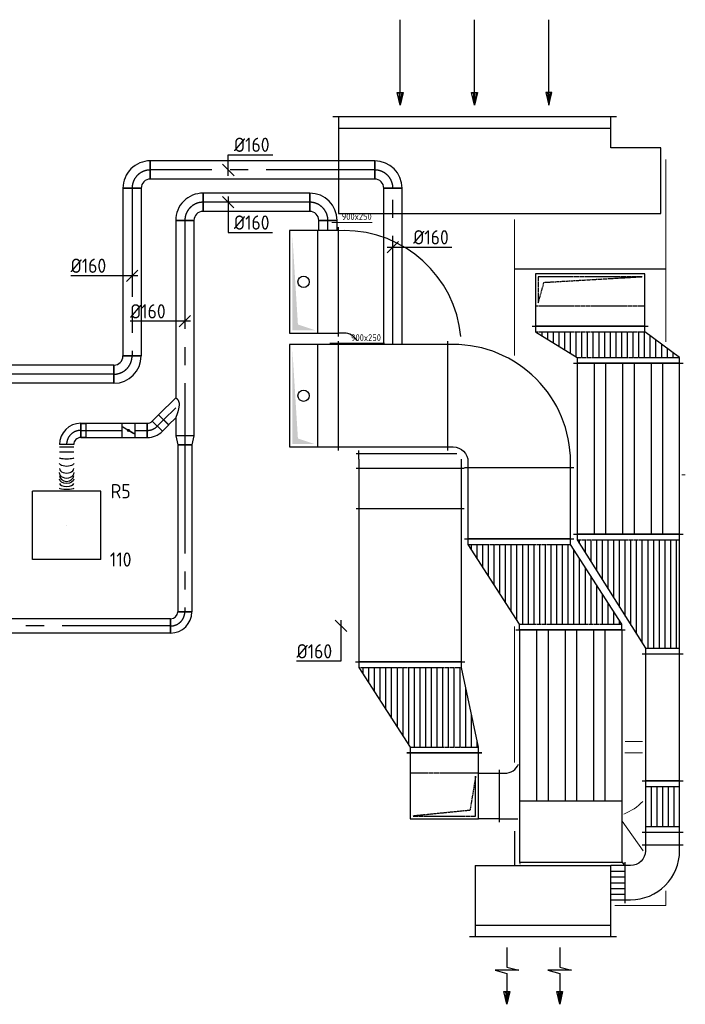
# Model space of a CAD drawing. Header units: millimetres. Extents: x -64377 to 14209, y 2594 to 51892.
# Tile 10 of 10: x -12765 to -6923, y 43248 to 51892. Entities that reach past the tile are written whole.
import ezdxf
from ezdxf.enums import TextEntityAlignment as Align

# ---------------------------------------------------------------- set-up
doc = ezdxf.new("R2010")
doc.units = ezdxf.units.MM
doc.header["$LTSCALE"] = 50
for name, pattern in [('CENTER2', [28.575, 19.05, -3.175, 3.175, -3.175]), ('HIDDEN', [9.525, 6.35, -3.175]), ('HIDDEN2', [0.1875, 0.125, -0.0625])]:
    doc.linetypes.add(name, pattern=pattern)
for name, color, linetype in [('WB572---_ORNAMENT-C', 7, 'Continuous'), ('WL570---_RETOUR', 100, 'Continuous'), ('WL570---_RETOUR_HL', 1, 'Continuous'), ('WL570---_RETOUR_RST', 100, 'Continuous'), ('WL570---_RETOUR_RST_HL', 1, 'Continuous'), ('WL570---_TOEVOER', 200, 'Continuous'), ('WL570---_TOEVOER_HL', 1, 'Continuous'), ('WL5771--_T_KANAAL-H1', 1, 'HIDDEN2'), ('WL5772--_R_KANAAL-H', 1, 'Continuous'), ('WL5772--_R_KANAAL-H1', 1, 'HIDDEN2'), ('WM570---_RETOUR', 2, 'Continuous'), ('WM570---_RETOUR_PR', 2, 'Continuous'), ('WM570---_RETOUR_RST_PR', 1, 'Continuous'), ('WM570---_TOEVOER', 2, 'Continuous'), ('WM570---_TOEVOER_PR', 2, 'Continuous')]:
    doc.layers.add(name, color=color, linetype=linetype)
doc.layers.add('WL570---_BESTAAND-RETOUR', color=140, linetype='Continuous', lineweight=0)
doc.layers.add('WL570---_BESTAAND-TOEVOER', color=180, linetype='Continuous', lineweight=0)
doc.styles.add('BURO-025', font='ISO96.shx', dxfattribs={"height": 125})
doc.styles.add('ISO', font='ISO', dxfattribs={"height": 162})
doc.styles.add('LZ-MAATVOEREN', font='simplex')
pattern_1 = [(0, (0, -450), (0, 50), [])]

# ---------------------------------------------------------------- blocks, each defined once
blk = doc.blocks.new('VTR9002506004004508-0')
at = {"layer": 'WL5772--_R_KANAAL-H1'}
h = blk.add_hatch(dxfattribs=at)
h.set_pattern_fill('_U', color=0, scale=50, style=0, pattern_type=0)
h.set_pattern_definition(pattern_1)
h.paths.add_polyline_path([(50, -450), (750, 0), (750, 600), (50, 450)])
for p, q in [((800, -30), (800, 630)), ((0, -480), (0, 480))]:
    blk.add_line(p, q)
blk.add_lwpolyline([(0, -450), (50, -450), (750, 0), (800, 0), (800, 600), (750, 600), (50, 450), (0, 450)], close=True)
at = {"layer": 'WL5772--_R_KANAAL-H1', "color": 0}
for p, q in [((750, 0), (750, 600)), ((50, -450), (50, 450))]:
    blk.add_line(p, q, dxfattribs=at)
blk = doc.blocks.new('VBO6004006004005050-1')
blk.add_line((-330, 0), (330, 0))
blk.add_lwpolyline([(-300, 0), (300, 0), (300, 580), (-300, 580)], close=True)
at = {"layer": 'WL5772--_R_KANAAL-H1', "color": 0}
for p, q in [((275, 555), (-275, 555)), ((-275, 555), (-275, 205)), ((-225, 505), (275, 555)), ((-275, 205), (-225, 505)), ((-300, 180), (300, 180))]:
    blk.add_line(p, q, dxfattribs=at)
blk = doc.blocks.new('KARH')
for p, q in [((1, 0.5), (0, 0.5)), ((0, -0.5), (1, -0.5))]:
    blk.add_line(p, q)
at = {"invisible_edges": 15}
blk.add_3dface([(0, 0.5), (0, -0.5), (1, -0.5), (1, 0.5)], dxfattribs=at)
blk = doc.blocks.new('ORN_A_K2390-650-100')
for points in [[(-1245, 100), (1245, 100)], [(-1195, 100), (-1195, 0), (1195, 0), (1195, 100)]]:
    blk.add_lwpolyline(points)
at = {"layer": 'WB572---_ORNAMENT-C', "color": 1, "style": 'LZ-MAATVOEREN', "flags": 9}
for tag, p in [('ROS_TYPE', (1257.7, 163.7)), ('ROS_M3H', (1257.7, 159.7)), ('ROS_ZIJDE', (1257.7, 155.7)), ('ROS_STAT', (1257.7, 151.7))]:
    blk.add_attdef(tag, p, '', height=2.5, dxfattribs=at)
blk = doc.blocks.new('VBO9002509002505050-1')
for p, q in [((-450, 180), (450, 180)), ((-480, 0), (480, 0))]:
    blk.add_line(p, q)
blk.add_lwpolyline([(-450, 0), (450, 0), (450, 430), (-450, 430)], close=True)
at = {"layer": 'WL5771--_T_KANAAL-H1', "color": 0}
for points in [[(-425, 205), (-375, 355), (-425, 405)], [(-375, 355), (425, 405), (-425, 405)]]:
    blk.add_solid(points, dxfattribs=at)
blk = doc.blocks.new('VBO9002509002505050-0')
for p, q in [((-450, 180), (450, 180)), ((-480, 0), (480, 0))]:
    blk.add_line(p, q)
blk.add_lwpolyline([(-450, 0), (450, 0), (450, 430), (-450, 430)], close=True)
at = {"layer": 'WL5772--_R_KANAAL-H1', "color": 0}
for points in [[(-425, 205), (-375, 355), (-425, 405)], [(-375, 355), (425, 405), (-425, 405)]]:
    blk.add_solid(points, dxfattribs=at)
blk = doc.blocks.new('TOEPIJL')
blk.add_line((0, 0), (0, -15))
blk.add_lwpolyline([(0.52, -2.22), (-0.52, -2.22), (0, 0)], close=True)
for points in [[(-0.26, -2.22), (0, 0)], [(0.26, -2.22), (0, 0)]]:
    blk.add_lwpolyline(points)
blk = doc.blocks.new('VDE900600000150000')
blk.add_lwpolyline([(0, -450), (1500, -450), (1500, 450), (0, 450)], close=True)
at = {"layer": 'WL5772--_R_KANAAL-H', "color": 0}
for p, q in [((0, 300), (1500, 300)), ((0, 200), (1500, 200)), ((0, 50), (1500, 50)), ((0, -50), (1500, -50)), ((0, -200), (1500, -200)), ((0, -300), (1500, -300))]:
    blk.add_line(p, q, dxfattribs=at)
blk = doc.blocks.new('VBO4006004006005050-0')
blk.add_line((480, 230), (480, -230))
blk.add_lwpolyline([(300, 200), (480, 200), (480, -200), (300, -200)])
blk = doc.blocks.new('ORN_T_K1190-650-100')
for points in [[(-645, 100), (645, 100)], [(-595, 100), (-595, 0), (595, 0), (595, 100)]]:
    blk.add_lwpolyline(points)
at = {"layer": 'WB572---_ORNAMENT-C', "color": 1, "style": 'LZ-MAATVOEREN', "flags": 9}
for tag, p in [('ROS_TYPE', (657.7, 163.7)), ('ROS_M3H', (657.7, 159.7)), ('ROS_ZIJDE', (657.7, 155.7)), ('ROS_STAT', (657.7, 151.7))]:
    blk.add_attdef(tag, p, '', height=2.5, dxfattribs=at)
blk = doc.blocks.new('AFZPIJL')
for points in [[(0, -10), (0, -6.52), (-2.06, -5.97), (2.06, -5.97), (0, -5.41), (0, 0)], [(-0.26, -2.22), (0, 0)], [(0.26, -2.22), (0, 0)]]:
    blk.add_lwpolyline(points)
blk.add_lwpolyline([(0.52, -2.22), (-0.52, -2.22), (0, 0)], close=True)
blk = doc.blocks.new('VSP3008003008001504-0')
for p, q in [((0, -180), (0, 180)), ((450, -180), (450, 180))]:
    blk.add_line(p, q)
blk.add_lwpolyline([(0, -150), (450, -150), (450, 150), (0, 150)], close=True)
at = {"layer": 'WL5772--_R_KANAAL-H', "color": 0}
for p, q in [((50, -150), (50, 150)), ((50, 100), (400, 100)), ((400, -150), (400, 150)), ((50, 50), (400, 50)), ((50, 0), (400, 0)), ((50, -50), (400, -50)), ((50, -100), (400, -100))]:
    blk.add_line(p, q, dxfattribs=at)
blk = doc.blocks.new('VBO3008003008005050-0')
for p, q in [((0, 180), (0, -180)), ((150, -330), (510, -330))]:
    blk.add_line(p, q)
blk.add_lwpolyline([(180, -330), (480, -330), (480, -280, 0.414214), (50, 150), (0, 150), (0, -150), (50, -150, -0.414214), (180, -280)], format="xyb", close=True)
blk = doc.blocks.new('VTR9006003008006001-2')
at = {"layer": 'WL5772--_R_KANAAL-H1'}
h = blk.add_hatch(dxfattribs=at)
h.set_pattern_fill('_U', color=0, scale=50, style=0, pattern_type=0)
h.set_pattern_definition(pattern_1)
h.paths.add_polyline_path([(50, -450), (1000, 150), (1000, 450), (50, 450)])
for p, q in [((0, -480), (0, 480)), ((1050, 120), (1050, 480))]:
    blk.add_line(p, q)
blk.add_lwpolyline([(0, -450), (50, -450), (1000, 150), (1050, 150), (1050, 450), (1000, 450), (50, 450), (0, 450)], close=True)
for p, q in [((50, -450), (50, 450)), ((1000, 150), (1000, 450))]:
    blk.add_line(p, q, dxfattribs=at)
blk = doc.blocks.new('VTR9002509006004508-0')
at = {"layer": 'WL5771--_T_KANAAL-H1'}
h = blk.add_hatch(dxfattribs=at)
h.set_pattern_fill('_U', color=0, scale=50, style=0, pattern_type=0)
h.set_pattern_definition(pattern_1)
h.paths.add_polyline_path([(50, -450), (750, 0), (750, 900), (50, 450)])
for p, q in [((800, -30), (800, 930)), ((0, -480), (0, 480))]:
    blk.add_line(p, q)
blk.add_lwpolyline([(0, -450), (50, -450), (750, 0), (800, 0), (800, 900), (750, 900), (50, 450), (0, 450)], close=True)
for p, q in [((750, 0), (750, 900)), ((50, -450), (50, 450))]:
    blk.add_line(p, q, dxfattribs=at)
blk = doc.blocks.new('VTR9602809006003653-1')
at = {"layer": 'WL5771--_T_KANAAL-H1'}
h = blk.add_hatch(dxfattribs=at)
h.set_pattern_fill('_U', color=0, scale=50, style=0, pattern_type=0)
h.set_pattern_definition([(0, (0, -480), (0, 50), [])])
h.paths.add_polyline_path([(50, -480), (275, -115), (275, 785), (50, 480)])
for p, q in [((325, -145), (325, 815)), ((0, -510), (0, 510))]:
    blk.add_line(p, q)
blk.add_lwpolyline([(0, -480), (50, -480), (275, -115), (325, -115), (325, 785), (275, 785), (50, 480), (0, 480)], close=True)
at = {"layer": 'WL5771--_T_KANAAL-H1', "color": 0}
for p, q in [((275, -115), (275, 785)), ((50, -480), (50, 480))]:
    blk.add_line(p, q, dxfattribs=at)
blk = doc.blocks.new('VBO9002509002505050-2')
for p, q in [((0, 480), (0, -480)), ((150, -630), (1110, -630))]:
    blk.add_line(p, q)
blk.add_lwpolyline([(180, -630), (1080, -630), (1080, -580, 0.414214), (50, 450), (0, 450), (0, -450), (50, -450, -0.414214), (180, -580)], format="xyb", close=True)
blk = doc.blocks.new('VBO9602809602805050-0')
blk.add_line((-510, 0), (510, 0))
blk.add_lwpolyline([(-480, 0), (480, 0), (480, 460), (-480, 460)], close=True)
at = {"layer": 'WL5772--_R_KANAAL-H1', "color": 0}
for p, q in [((455, 435), (-455, 435)), ((-405, 385), (455, 435)), ((-455, 205), (-405, 385)), ((-480, 180), (480, 180))]:
    blk.add_line(p, q, dxfattribs=at)
at = {"layer": 'WL5772--_R_KANAAL-H1'}
blk.add_line((-455, 435), (-455, 205), dxfattribs=at)
blk = doc.blocks.new('*U181')
at = {"color": 0, "ltscale": 10}
for p, q in [((300, 300, -2500), (-300, 300, -2500)), ((-300, -300, -2500), (-300, 300, -2500)), ((300, -300, -2500), (300, 300, -2500)), ((300, -300, -2500), (-300, -300, -2500))]:
    blk.add_line(p, q, dxfattribs=at)
at = {"layer": 'WL570---_RETOUR_RST_HL', "linetype": 'CENTER2'}
blk.add_circle((0, 0, -2500), 0.075, dxfattribs=at)
at = {"layer": 'WL570---_RETOUR_RST', "color": 2, "style": 'BURO-025'}
for tag in ['MC', 'Q']:
    blk.add_attdef(tag, text='', height=125, dxfattribs=at).set_placement((0, 0), align=Align.MIDDLE)
at = {"layer": 'WM570---_RETOUR_RST_PR', "color": 2, "style": 'BURO-025'}
blk.add_attdef('POSNR', text='', height=125, dxfattribs=at).set_placement((0, 0), align=Align.MIDDLE)
blk = doc.blocks.new('*U185')
at = {"layer": 'WM570---_RETOUR', "color": 0, "ltscale": 10}
for p, q in [((50, -50), (-50, 50)), ((0, 50), (0, -309.8)), ((0, -309.8), (-389.3, -309.8))]:
    blk.add_line(p, q, dxfattribs=at)
at = {"layer": 'WM570---_RETOUR', "color": 0, "style": 'BURO-025'}
blk.add_text('%%c160', height=125, dxfattribs=at).set_placement((-389.3, -284.8))
blk = doc.blocks.new('*U187')
at = {"color": 0, "ltscale": 10}
for p, q in [((0, 80, -2700), (1371.6, 80, -2700)), ((0, -80, -2700), (0, 80, -2700)), ((1371.6, 80, -2700), (1371.6, -80, -2700)), ((0, -80, -2700), (1371.6, -80, -2700))]:
    blk.add_line(p, q, dxfattribs=at)
at = {"layer": 'WL570---_TOEVOER_HL', "linetype": 'CENTER2'}
blk.add_line((0, 0, -2700), (1371.6, 0, -2700), dxfattribs=at)
at = {"layer": 'WM570---_TOEVOER_PR', "color": 2, "style": 'BURO-025'}
blk.add_attdef('POSNR', text='', height=125, dxfattribs=at).set_placement((0, 0), align=Align.MIDDLE)
blk = doc.blocks.new('*U188')
at = {"color": 0, "ltscale": 10}
for p, q in [((-80, 160, -2700), (80, 160, -2700)), ((-160, -80, -2700), (-160, 80, -2700))]:
    blk.add_line(p, q, dxfattribs=at)
for radius, end in [(80, 360), (240, 0)]:
    blk.add_arc((-160, 160, -2700), radius, 270, end, dxfattribs=at)
at = {"layer": 'WL570---_TOEVOER_HL', "linetype": 'CENTER2'}
blk.add_arc((-160, 160, -2700), 160, 270, 0, dxfattribs=at)
at = {"layer": 'WM570---_TOEVOER_PR', "color": 2, "style": 'BURO-025'}
blk.add_attdef('POSNR', text='', height=125, dxfattribs=at).set_placement((0, 0), align=Align.MIDDLE)
blk = doc.blocks.new('*U189')
at = {"color": 0, "ltscale": 10}
for p, q in [((0, 80, -2700), (1969.5, 80, -2700)), ((0, -80, -2700), (0, 80, -2700)), ((1969.5, 80, -2700), (1969.5, -80, -2700)), ((0, -80, -2700), (1969.5, -80, -2700))]:
    blk.add_line(p, q, dxfattribs=at)
at = {"layer": 'WL570---_TOEVOER_HL', "linetype": 'CENTER2'}
blk.add_line((0, 0, -2700), (1969.5, 0, -2700), dxfattribs=at)
at = {"layer": 'WM570---_TOEVOER_PR', "color": 2, "style": 'BURO-025'}
blk.add_attdef('POSNR', text='', height=125, dxfattribs=at).set_placement((0, 0), align=Align.MIDDLE)
blk = doc.blocks.new('*U190')
at = {"color": 0, "ltscale": 10}
for p, q in [((-80, 160, -2700), (80, 160, -2700)), ((-160, -80, -2700), (-160, 80, -2700))]:
    blk.add_line(p, q, dxfattribs=at)
for radius, end in [(80, 360), (240, 0)]:
    blk.add_arc((-160, 160, -2700), radius, 270, end, dxfattribs=at)
at = {"layer": 'WL570---_TOEVOER_HL', "linetype": 'CENTER2'}
blk.add_arc((-160, 160, -2700), 160, 270, 0, dxfattribs=at)
at = {"layer": 'WM570---_TOEVOER_PR', "color": 2, "style": 'BURO-025'}
blk.add_attdef('POSNR', text='', height=125, dxfattribs=at).set_placement((0, 0), align=Align.MIDDLE)
blk = doc.blocks.new('*U191')
at = {"color": 0, "ltscale": 10}
for p, q in [((0, 80, -2700), (1472.6, 80, -2700)), ((0, -80, -2700), (0, 80, -2700)), ((1472.6, 80, -2700), (1472.6, -80, -2700)), ((0, -80, -2700), (1472.6, -80, -2700))]:
    blk.add_line(p, q, dxfattribs=at)
at = {"layer": 'WL570---_TOEVOER_HL', "linetype": 'CENTER2'}
blk.add_line((0, 0, -2700), (1472.6, 0, -2700), dxfattribs=at)
at = {"layer": 'WM570---_TOEVOER_PR', "color": 2, "style": 'BURO-025'}
blk.add_attdef('POSNR', text='', height=125, dxfattribs=at).set_placement((0, 0), align=Align.MIDDLE)
blk = doc.blocks.new('*U192')
at = {"color": 0, "ltscale": 10}
for p, q in [((0, 80, -2700), (3118.5, 80, -2700)), ((0, -80, -2700), (0, 80, -2700)), ((3118.5, 80, -2700), (3118.5, -80, -2700)), ((0, -80, -2700), (3118.5, -80, -2700))]:
    blk.add_line(p, q, dxfattribs=at)
at = {"layer": 'WL570---_TOEVOER_HL', "linetype": 'CENTER2'}
blk.add_line((0, 0, -2700), (3118.5, 0, -2700), dxfattribs=at)
at = {"layer": 'WM570---_TOEVOER_PR', "color": 2, "style": 'BURO-025'}
blk.add_attdef('POSNR', text='', height=125, dxfattribs=at).set_placement((0, 0), align=Align.MIDDLE)
blk = doc.blocks.new('*U193')
at = {"color": 0, "ltscale": 10}
for p, q in [((-160, -80, -2700), (-160, 80, -2700)), ((80, -160, -2700), (-80, -160, -2700))]:
    blk.add_line(p, q, dxfattribs=at)
for radius in [240, 80]:
    blk.add_arc((-160, -160, -2700), radius, 0, 90, dxfattribs=at)
at = {"layer": 'WL570---_TOEVOER_HL', "linetype": 'CENTER2'}
blk.add_arc((-160, -160, -2700), 160, 0, 90, dxfattribs=at)
at = {"layer": 'WM570---_TOEVOER_PR', "color": 2, "style": 'BURO-025'}
blk.add_attdef('POSNR', text='', height=125, dxfattribs=at).set_placement((0, 0), align=Align.MIDDLE)
blk = doc.blocks.new('*U194')
at = {"color": 0, "ltscale": 10}
for p, q in [((0, 80, -2700), (88.3, 80, -2700)), ((0, -80, -2700), (0, 80, -2700)), ((88.3, 80, -2700), (88.3, -80, -2700)), ((0, -80, -2700), (88.3, -80, -2700))]:
    blk.add_line(p, q, dxfattribs=at)
at = {"layer": 'WL570---_RETOUR_HL', "linetype": 'CENTER2'}
blk.add_line((0, 0, -2700), (88.3, 0, -2700), dxfattribs=at)
at = {"layer": 'WM570---_RETOUR_PR', "color": 2, "style": 'BURO-025'}
blk.add_attdef('POSNR', text='', height=125, dxfattribs=at).set_placement((0, 0), align=Align.MIDDLE)
blk = doc.blocks.new('*U195')
at = {"color": 0, "ltscale": 10}
for p, q in [((0, 80, -2700), (936.1, 80, -2700)), ((0, -80, -2700), (0, 80, -2700)), ((936.1, 80, -2700), (936.1, -80, -2700)), ((0, -80, -2700), (936.1, -80, -2700))]:
    blk.add_line(p, q, dxfattribs=at)
at = {"layer": 'WL570---_RETOUR_HL', "linetype": 'CENTER2'}
blk.add_line((0, 0, -2700), (936.1, 0, -2700), dxfattribs=at)
at = {"layer": 'WM570---_RETOUR_PR', "color": 2, "style": 'BURO-025'}
blk.add_attdef('POSNR', text='', height=125, dxfattribs=at).set_placement((0, 0), align=Align.MIDDLE)
blk = doc.blocks.new('*U196')
at = {"color": 0, "ltscale": 10}
for p, q in [((-80, 160, -2700), (80, 160, -2700)), ((-160, -80, -2700), (-160, 80, -2700))]:
    blk.add_line(p, q, dxfattribs=at)
for radius, end in [(80, 360), (240, 0)]:
    blk.add_arc((-160, 160, -2700), radius, 270, end, dxfattribs=at)
at = {"layer": 'WL570---_RETOUR_HL', "linetype": 'CENTER2'}
blk.add_arc((-160, 160, -2700), 160, 270, 0, dxfattribs=at)
at = {"layer": 'WM570---_RETOUR_PR', "color": 2, "style": 'BURO-025'}
blk.add_attdef('POSNR', text='', height=125, dxfattribs=at).set_placement((0, 0), align=Align.MIDDLE)
blk = doc.blocks.new('*U197')
at = {"color": 0, "ltscale": 10}
for p, q in [((-51.8, -62.5, -2700), (-51.8, 62.5, -2700)), ((-7.6, 80.8, -2700), (80.8, -7.6, -2700))]:
    blk.add_line(p, q, dxfattribs=at)
for radius in [62.6, 187.6]:
    blk.add_arc((-51.8, 125.1, -2700), radius, 270, 315, dxfattribs=at)
at = {"layer": 'WL570---_RETOUR_HL', "linetype": 'CENTER2'}
blk.add_arc((-51.8, 125.1, -2700), 125.1, 270, 315, dxfattribs=at)
at = {"layer": 'WM570---_RETOUR_PR', "color": 2, "style": 'BURO-025'}
blk.add_attdef('POSNR', text='', height=125, dxfattribs=at).set_placement((0, 0), align=Align.MIDDLE)
blk = doc.blocks.new('*U198')
at = {"color": 0, "ltscale": 10}
for p, q in [((0, 62.5, -2700), (78.6, 62.5, -2700)), ((0, -62.5, -2700), (0, 62.5, -2700)), ((78.6, 62.5, -2700), (78.6, -62.5, -2700)), ((0, -62.5, -2700), (78.6, -62.5, -2700))]:
    blk.add_line(p, q, dxfattribs=at)
at = {"layer": 'WL570---_RETOUR_HL', "linetype": 'CENTER2'}
blk.add_line((0, 0, -2700), (78.6, 0, -2700), dxfattribs=at)
at = {"layer": 'WM570---_RETOUR_PR', "color": 2, "style": 'BURO-025'}
blk.add_attdef('POSNR', text='', height=125, dxfattribs=at).set_placement((0, 0), align=Align.MIDDLE)
blk = doc.blocks.new('*U199')
at = {"color": 0, "ltscale": 10}
for p, q in [((0, 88.4, -2700), (62.1, 150.4, -2700)), ((62.1, 150.4, -2700), (150.4, 62.1, -2700)), ((0, -88.4, -2700), (150.4, 62.1, -2700))]:
    blk.add_line(p, q, dxfattribs=at)
blk.add_spline([(-0.3, -88.2, -2700), (-1, -87.6, -2700), (-2.2, -86.6, -2700), (-3.9, -85.1, -2700), (-6, -83.3, -2700), (-8.4, -81, -2700), (-11.1, -78.2, -2700), (-14.1, -75, -2700), (-17.1, -71.2, -2700), (-20.1, -66.9, -2700), (-23, -61.9, -2700), (-25.5, -56.2, -2700), (-27.7, -49.8, -2700), (-29.2, -42.6, -2700), (-30, -34.4, -2700), (-30, -25.5, -2700), (-29.2, -15.8, -2700), (-27.7, -5.5, -2700), (-25.5, 5.1, -2700), (-23, 15.9, -2700), (-20.1, 26.6, -2700), (-17.1, 37, -2700), (-14.1, 46.8, -2700), (-11.1, 55.9, -2700), (-8.4, 64.1, -2700), (-6, 71.3, -2700), (-3.9, 77.3, -2700), (-2.2, 82.1, -2700), (-1, 85.6, -2700), (-0.3, 87.7, -2700), (0, 88.4, -2700)], degree=3, dxfattribs=at)
at = {"layer": 'WL570---_RETOUR_HL', "linetype": 'CENTER2'}
blk.add_line((0, 0, -2700), (106.3, 106.3, -2700), dxfattribs=at)
at = {"layer": 'WM570---_RETOUR_PR', "color": 2, "style": 'BURO-025'}
blk.add_attdef('POSNR', text='', height=125, dxfattribs=at).set_placement((0, 0), align=Align.MIDDLE)
blk = doc.blocks.new('*U200')
at = {"color": 0, "ltscale": 10}
for p, q in [((0, 62.5, -2700), (361.7, 62.5, -2700)), ((0, -62.5, -2700), (0, 62.5, -2700)), ((0, -62.5, -2700), (361.7, -62.5, -2700))]:
    blk.add_line(p, q, dxfattribs=at)
at = {"layer": 'WL570---_RETOUR_HL', "linetype": 'CENTER2'}
blk.add_line((0, 0, -2700), (361.7, 0, -2700), dxfattribs=at)
at = {"layer": 'WM570---_RETOUR_PR', "color": 2, "style": 'BURO-025'}
blk.add_attdef('POSNR', text='', height=125, dxfattribs=at).set_placement((0, 0), align=Align.MIDDLE)
blk = doc.blocks.new('*U201')
at = {"ltscale": 10}
for p, q in [((-56.5, 62.5, -2700), (56.5, 62.5, -2700)), ((-56.5, -62.5, -2700), (-56.5, 62.5, -2700)), ((-49.4, 27.3, -2700), (-48.4, 29.1, -2700)), ((48.4, -29.1, -2700), (-49.4, 27.3, -2700)), ((49.4, -27.3, -2700), (-48.4, 29.1, -2700)), ((56.5, 62.5, -2700), (56.5, -62.5, -2700)), ((-56.5, -62.5, -2700), (56.5, -62.5, -2700)), ((48.4, -29.1, -2700), (49.4, -27.3, -2700))]:
    blk.add_line(p, q, dxfattribs=at)
blk.add_circle((0, 0, -2700), 9.41, dxfattribs=at)
at = {"layer": 'WL570---_RETOUR', "color": 2, "style": 'BURO-025'}
blk.add_attdef('I', text='', height=125, dxfattribs=at).set_placement((0, 0), align=Align.MIDDLE)
at = {"layer": 'WM570---_RETOUR_PR', "color": 2, "style": 'BURO-025'}
blk.add_attdef('POSNR', text='', height=125, dxfattribs=at).set_placement((0, 0), align=Align.MIDDLE)
blk = doc.blocks.new('*U202')
at = {"color": 0, "ltscale": 10}
for p, q in [((0, 62.5, -2700), (108.4, 62.5, -2700)), ((108.4, 62.5, -2700), (108.4, -62.5, -2700)), ((0, -62.5, -2700), (108.4, -62.5, -2700))]:
    blk.add_line(p, q, dxfattribs=at)
at = {"layer": 'WL570---_RETOUR_HL', "linetype": 'CENTER2'}
blk.add_line((0, 0, -2700), (108.4, 0, -2700), dxfattribs=at)
at = {"layer": 'WM570---_RETOUR_PR', "color": 2, "style": 'BURO-025'}
blk.add_attdef('POSNR', text='', height=125, dxfattribs=at).set_placement((0, 0), align=Align.MIDDLE)
blk = doc.blocks.new('*U203')
at = {"color": 0, "ltscale": 10}
for p, q in [((-80, 160, -2700), (80, 160, -2700)), ((-160, -80, -2700), (-160, 80, -2700))]:
    blk.add_line(p, q, dxfattribs=at)
for radius, end in [(80, 360), (240, 0)]:
    blk.add_arc((-160, 160, -2700), radius, 270, end, dxfattribs=at)
at = {"layer": 'WL570---_RETOUR_HL', "linetype": 'CENTER2'}
blk.add_arc((-160, 160, -2700), 160, 270, 0, dxfattribs=at)
at = {"layer": 'WM570---_RETOUR_PR', "color": 2, "style": 'BURO-025'}
blk.add_attdef('POSNR', text='', height=125, dxfattribs=at).set_placement((0, 0), align=Align.MIDDLE)
blk = doc.blocks.new('*U204')
at = {"color": 0, "ltscale": 10}
for p, q in [((0, 80, -2700), (1891.9, 80, -2700)), ((0, -80, -2700), (0, 80, -2700)), ((1891.9, 80, -2700), (1891.9, -80, -2700)), ((0, -80, -2700), (1556, -80, -2700)), ((1732.7, -80, -2700), (1891.9, -80, -2700))]:
    blk.add_line(p, q, dxfattribs=at)
at = {"layer": 'WL570---_RETOUR_HL', "linetype": 'CENTER2'}
blk.add_line((0, 0, -2700), (1891.9, 0, -2700), dxfattribs=at)
at = {"layer": 'WM570---_RETOUR_PR', "color": 2, "style": 'BURO-025'}
blk.add_attdef('POSNR', text='', height=125, dxfattribs=at).set_placement((0, 0), align=Align.MIDDLE)
blk = doc.blocks.new('*U205')
at = {"color": 0, "ltscale": 10}
for p, q in [((0, 80, -2700), (78.2, 62.5, -2700)), ((0, 80, -2700), (0, -80, -2700)), ((78.2, 62.5, -2700), (78.2, -62.5, -2700)), ((0, -80, -2700), (78.2, -62.5, -2700))]:
    blk.add_line(p, q, dxfattribs=at)
at = {"layer": 'WL570---_RETOUR_HL', "linetype": 'CENTER2'}
blk.add_line((0, 0, -2700), (78.2, 0, -2700), dxfattribs=at)
for centre in [(0, 0, -2700), (78.2, 0, -2700)]:
    blk.add_circle(centre, 0.075, dxfattribs=at)
at = {"layer": 'WM570---_RETOUR_PR', "color": 2, "style": 'BURO-025'}
blk.add_attdef('POSNR', text='', height=125, dxfattribs=at).set_placement((0, 0), align=Align.MIDDLE)
blk = doc.blocks.new('*U206')
at = {"color": 0, "ltscale": 10}
for p, q in [((0, 62.5, -2700), (1464.5, 62.5, -2700)), ((0, -62.5, -2700), (0, 62.5, -2700)), ((1464.5, 62.5, -2700), (1464.5, -62.5, -2700)), ((0, -62.5, -2700), (1464.5, -62.5, -2700))]:
    blk.add_line(p, q, dxfattribs=at)
at = {"layer": 'WL570---_RETOUR_HL', "linetype": 'CENTER2'}
blk.add_line((0, 0, -2700), (1464.5, 0, -2700), dxfattribs=at)
at = {"layer": 'WM570---_RETOUR_PR', "color": 2, "style": 'BURO-025'}
blk.add_attdef('POSNR', text='', height=125, dxfattribs=at).set_placement((0, 0), align=Align.MIDDLE)
blk = doc.blocks.new('*U207')
at = {"color": 0, "ltscale": 10}
for p, q in [((0, 62.5, -2700), (8611.7, 62.5, -2700)), ((0, -62.5, -2700), (0, 62.5, -2700)), ((8611.7, 62.5, -2700), (8611.7, -62.5, -2700)), ((0, -62.5, -2700), (8611.7, -62.5, -2700))]:
    blk.add_line(p, q, dxfattribs=at)
at = {"layer": 'WL570---_RETOUR_HL', "linetype": 'CENTER2'}
blk.add_line((0, 0, -2700), (8611.7, 0, -2700), dxfattribs=at)
at = {"layer": 'WM570---_RETOUR_PR', "color": 2, "style": 'BURO-025'}
blk.add_attdef('POSNR', text='', height=125, dxfattribs=at).set_placement((0, 0), align=Align.MIDDLE)
blk = doc.blocks.new('*U208')
at = {"color": 0, "ltscale": 10}
for p, q in [((-125, -62.5, -2700), (-125, 62.5, -2700)), ((62.5, -125, -2700), (-62.5, -125, -2700))]:
    blk.add_line(p, q, dxfattribs=at)
for radius in [187.5, 62.5]:
    blk.add_arc((-125, -125, -2700), radius, 0, 90, dxfattribs=at)
at = {"layer": 'WL570---_RETOUR_HL', "linetype": 'CENTER2'}
blk.add_arc((-125, -125, -2700), 125, 0, 90, dxfattribs=at)
at = {"layer": 'WM570---_RETOUR_PR', "color": 2, "style": 'BURO-025'}
blk.add_attdef('POSNR', text='', height=125, dxfattribs=at).set_placement((0, 0), align=Align.MIDDLE)
blk = doc.blocks.new('*U209')
at = {"color": 0, "ltscale": 10}
for p, q in [((-125, -62.5, -2700), (-125, 62.5, -2700)), ((62.5, -125, -2700), (-62.5, -125, -2700)), ((-59.375, -125, -2700), (-59.375, -169.3, -2700)), ((59.375, -125, -2700), (-59.375, -125, -2700)), ((59.375, -169.3, -2700), (-59.375, -169.3, -2700)), ((59.375, -125, -2700), (59.375, -169.3, -2700))]:
    blk.add_line(p, q, dxfattribs=at)
for radius, start in [(187.5, 0), (62.5, 360)]:
    blk.add_arc((-125, -125, -2700), radius, start, 90, dxfattribs=at)
at = {"layer": 'WL570---_RETOUR_HL', "linetype": 'CENTER2'}
blk.add_arc((-125, -125, -2700), 125, 0, 90, dxfattribs=at)
at = {"layer": 'WM570---_RETOUR_PR', "color": 2, "style": 'BURO-025'}
blk.add_attdef('POSNR', text='', height=125, dxfattribs=at).set_placement((0, 0), align=Align.MIDDLE)
blk = doc.blocks.new('*U210')
at = {"color": 0, "ltscale": 10}
for p, q in [((0, 62.5, -2700), (0, -62.5, -2700)), ((22.4, 62.5, -2700), (22.4, -62.5, -2700)), ((67.2, 62.5, -2700), (67.2, -62.5, -2700)), ((408.6, 62.5, -2700), (408.6, -62.5, -2700))]:
    blk.add_line(p, q, dxfattribs=at)
for centre, major_axis, ratio, start_param, end_param in [((115.5, 0, -2700), (0, -62.5), 0.138188, 0, 3.141593), ((209.5, 0, -2700), (0, -62.5), 0.639927, 0, 3.141593), ((270.5, 0, -2700), (0, 62.5), 0.827685, 3.141593, 6.283185), ((341.2, 0, -2700), (0, 62.5), 0.404205, 3.141593, 6.283185)]:
    blk.add_ellipse(centre, major_axis=major_axis, ratio=ratio, start_param=start_param, end_param=end_param, dxfattribs=at)
at = {"color": 0, "ltscale": 10, "extrusion": (0, 0, -1)}
for centre, major_axis, ratio, start_param, end_param in [((165.3, 0, -2700), (0, 62.5), 0.404205, 0, 3.141593), ((244.7, 0, -2700), (0, 62.5), 0.827685, 0, 3.141593), ((301.8, 0, -2700), (0, -62.5), 0.639927, 3.141593, 6.283185), ((385.6, 0, -2700), (0, -62.5), 0.138188, 3.141593, 6.283185)]:
    blk.add_ellipse(centre, major_axis=major_axis, ratio=ratio, start_param=start_param, end_param=end_param, dxfattribs=at)
at = {"layer": 'WM570---_RETOUR_PR', "color": 2, "style": 'BURO-025'}
blk.add_attdef('POSNR', text='', height=125, dxfattribs=at).set_placement((0, 0), align=Align.MIDDLE)
blk = doc.blocks.new('*U211')
at = {"layer": 'WM570---_TOEVOER', "color": 0, "ltscale": 10}
for p, q in [((50, 0), (-539, 0)), ((-50, -50), (50, 50))]:
    blk.add_line(p, q, dxfattribs=at)
at = {"layer": 'WM570---_TOEVOER', "color": 0, "style": 'BURO-025'}
blk.add_text('%%c160', height=125, dxfattribs=at).set_placement((-539, 25))
blk = doc.blocks.new('*U212')
at = {"layer": 'WM570---_RETOUR', "color": 0, "ltscale": 10}
for p, q in [((50, 0), (-480.3, 0)), ((-50, -50), (50, 50))]:
    blk.add_line(p, q, dxfattribs=at)
at = {"layer": 'WM570---_RETOUR', "color": 0, "style": 'BURO-025'}
blk.add_text('%%c160', height=125, dxfattribs=at).set_placement((-480.3, 25))
blk = doc.blocks.new('*U213')
at = {"layer": 'WM570---_TOEVOER', "color": 0, "ltscale": 10}
for p, q in [((0, 133.6), (389.3, 133.6)), ((0, -50), (0, 133.6)), ((50, -50), (-50, 50))]:
    blk.add_line(p, q, dxfattribs=at)
at = {"layer": 'WM570---_TOEVOER', "color": 0, "style": 'BURO-025'}
blk.add_text('%%c160', height=125, dxfattribs=at).set_placement((50, 158.6))
blk = doc.blocks.new('*U214')
at = {"layer": 'WM570---_RETOUR', "color": 0, "ltscale": 10}
for p, q in [((50, -50), (-50, 50)), ((0, 50), (0, -265.8)), ((0, -265.8), (389.3, -265.8))]:
    blk.add_line(p, q, dxfattribs=at)
at = {"layer": 'WM570---_RETOUR', "color": 0, "style": 'BURO-025'}
blk.add_text('%%c160', height=125, dxfattribs=at).set_placement((50, -240.8))
blk = doc.blocks.new('*U215')
at = {"layer": 'WM570---_TOEVOER', "color": 0, "ltscale": 10}
for p, q in [((-50, -50), (50, 50)), ((-50, 0), (517.4, 0))]:
    blk.add_line(p, q, dxfattribs=at)
at = {"layer": 'WM570---_TOEVOER', "color": 0, "style": 'BURO-025'}
blk.add_text('%%c160', height=125, dxfattribs=at).set_placement((178.1, 25))

msp = doc.modelspace()

# ---------------------------------------------------------------- linework, layer by layer
at = {"layer": 'WL570---_BESTAAND-RETOUR', "linetype": 'HIDDEN'}
msp.add_lwpolyline([(-10247.6, 49634.3, 0, 33.3, 0), (-10197.6, 49720.9, 0, 0, 0), (-9960.3, 50131.9, 0, 0, 0)], format="xyseb", dxfattribs=at)
at = {"layer": 'WL570---_BESTAAND-TOEVOER'}
for p, q in [((-10025.8, 50110.3), (-9671.1, 50110.3)), ((-9917.6, 50041), (-9967.6, 50041)), ((-10041.6, 49052.8), (-9562, 49052.8)), ((-6953.5, 47896), (-6922.6, 47896)), ((-7297.3, 45556), (-7451.7, 45556)), ((-7297.5, 45456), (-7453.2, 45456)), ((-7477.6, 44855.9), (-7291, 44595.5)), ((-8377.6, 44495.9), (-8372.3, 44478.2))]:
    msp.add_line(p, q, dxfattribs=at)
for points in [[(-7092.6, 49064.3), (-7092.6, 50666), (-7092.6, 50666)], [(-8422.6, 50138.6), (-8422.6, 48943.4)], [(-8422.6, 46563.9), (-8422.6, 45370.6)], [(-7541.3, 44116), (-7541.3, 44116), (-7092.6, 44116), (-7092.6, 44245.9)]]:
    msp.add_lwpolyline(points, dxfattribs=at)
msp.add_arc((-7667.6, 45406), 530, 292.84552, 314.82719, dxfattribs=at)
at = {"layer": 'WL570---_RETOUR'}
for p, q in [((-9917.6, 49141), (-9967.6, 49141)), ((-8928.8, 48081.5), (-9812.6, 48081.5)), ((-9787.6, 48034.9), (-9787.6, 48111.2)), ((-8862.6, 47951.4), (-9812.6, 47951.4)), ((-8862.6, 47596.9), (-9812.6, 47596.9)), ((-8557.6, 45276), (-8507.6, 45276)), ((-8557.6, 44876), (-8393.2, 44876)), ((-8767.6, 44466), (-7577.6, 44466))]:
    msp.add_line(p, q, dxfattribs=at)
msp.add_lwpolyline([(-8422.6, 44768.6), (-8422.6, 44466)], dxfattribs=at)
msp.add_circle((-10272.6, 49591), 50, dxfattribs=at)
for centre, radius, start, end in [((-9917.6, 49011), 1030, 5.5269, 90), ((-9917.6, 49011), 130, 29.09554, 90), ((-8507.6, 45406), 130, 270, 338.13209)]:
    msp.add_arc(centre, radius, start, end, dxfattribs=at)
at = {"layer": 'WL570---_TOEVOER'}
for p, q in [((-9967.6, 50766), (-9967.6, 50191)), ((-7137.6, 50766), (-7577.6, 50766)), ((-7137.6, 50191), (-7137.6, 50766)), ((-9967.6, 50191), (-7137.6, 50191)), ((-8422.6, 49706), (-7092.6, 49706)), ((-8377.6, 44495.9), (-7477.6, 44495.9)), ((-7477.6, 44495.9), (-7463.2, 44475.8)), ((-7577.6, 44416), (-7452.6, 44416)), ((-7577.6, 44366), (-7452.6, 44366)), ((-7577.6, 44316), (-7452.6, 44316)), ((-7577.6, 44266), (-7452.6, 44266)), ((-7577.6, 44216), (-7452.6, 44216))]:
    msp.add_line(p, q, dxfattribs=at)
msp.add_lwpolyline([(-9960.3, 49131.9, 0, 33.3, 0), (-10010.3, 49045.3, 0, 0, 0), (-10247.6, 48634.3, 0, 0, 0)], format="xyseb", dxfattribs=at)
msp.add_circle((-10272.6, 48591), 50, dxfattribs=at)

# ---------------------------------------------------------------- block references
at = {"layer": 'WL570---_RETOUR'}
for name, p, rotation in [('*U203', (-11315.1, 50289.3, 2700), 180), ('*U195', (-10219, 50289.3, 2700), 180), ('*U196', (-10059, 50289.3, 2700), 90), ('*U204', (-11315.1, 50129.3, 2700), 270), ('VBO9002509002505050-0', (-9967.6, 49591), 90), ('*U194', (-10059, 50041, 2700), 90), ('*U199', (-11395.1, 48484.9, 2700), 180), ('*U198', (-11556.9, 48323, 2700), 45), ('*U209', (-12353.3, 48286.4, 2700), 90), ('*U205', (-11315.1, 48237.4, 2700), 270), ('*U210', (-12353.3, 48161.4, 2700), 270), ('*U206', (-11315.1, 48159.2, 2700), 270), ('*U208', (-11315.1, 46569.7, 2700), 270), ('*U207', (-11440.1, 46569.7, 2700), 180), ('VTR9002506004004508-0', (-9337.6, 46256), 270), ('VBO6004006004005050-1', (-9037.6, 45456), 180), ('ORN_T_K1190-650-100', (-8172.6, 43941), 180)]:
    msp.add_blockref(name, p, dxfattribs=dict(at, rotation=rotation))
for name, p in [('*U200', (-12228.3, 48286.4, 2700)), ('*U201', (-11810.2, 48286.4, 2700)), ('*U202', (-11753.8, 48286.4, 2700)), ('*U197', (-11593.5, 48286.4, 2700)), ('VBO4006004006005050-0', (-9037.6, 45076))]:
    msp.add_blockref(name, p, dxfattribs=at)
for name, p, xscale, yscale, zscale, rotation in [('KARH', (-9337.6, 48034.9), 1778.936933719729, 900, 250, 270), ('KARH', (-8172.6, 43941), 525, 1190, 650, 90), ('AFZPIJL', (-8488.1, 43248.3), 50, 50, 50, 180), ('AFZPIJL', (-8025.3, 43248.3), 50, 50, 50, 180)]:
    msp.add_blockref(name, p, dxfattribs=dict(at, xscale=xscale, yscale=yscale, zscale=zscale, rotation=rotation))
at = {"layer": 'WL570---_RETOUR_RST'}
ref = msp.add_blockref('*U181', (-12353.3, 47452.8, 2500), dxfattribs=at)
ref.add_attrib('Q', '110', dxfattribs={"color": 2, "height": 125, "style": 'BURO-025'}).set_placement((-11878.3, 47152.8), align=Align.MIDDLE)
ref.add_attrib('MC', 'R5', dxfattribs={"color": 2, "height": 125, "style": 'BURO-025'}).set_placement((-11878.3, 47752.8), align=Align.MIDDLE)
at = {"layer": 'WL570---_TOEVOER'}
for name, p, xscale, yscale, zscale, rotation in [('TOEPIJL', (-9424.7, 51141.9), 50, 50, 50, 180), ('TOEPIJL', (-8772.6, 51141.9), 50, 50, 50, 180), ('TOEPIJL', (-8120.5, 51141.9), -50, 50, 50, 180), ('KARH', (-8772.6, 50941), 175, 2390, 650, 270), ('KARH', (-8380.1, 47961), 625.0644064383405, 900, 250, 270), ('KARH', (-7122.6, 45209.9), 1141.037279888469, 300, 800, 90), ('KARH', (-7927.6, 45035.9), 540, 900, 600, 270), ('KARH', (-7122.6, 44759.9), 113.9627201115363, 300, 800, 270), ('KARH', (-7452.6, 44316), 124.9999999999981, 300, 800, 180)]:
    msp.add_blockref(name, p, dxfattribs=dict(at, xscale=xscale, yscale=yscale, zscale=zscale, rotation=rotation))
for name, p in [('ORN_A_K2390-650-100', (-8772.6, 50941)), ('VBO9602809602805050-0', (-7757.6, 49201)), ('VBO9002509002505050-2', (-9010.1, 48591))]:
    msp.add_blockref(name, p, dxfattribs=at)
for name, p, rotation in [('*U190', (-11778.3, 50572.6, 2700), 180), ('*U189', (-9648.8, 50572.6, 2700), 180), ('*U188', (-9488.8, 50572.6, 2700), 90), ('*U191', (-11778.3, 50412.6, 2700), 270), ('*U187', (-9488.8, 49041, 2700), 90), ('VTR9602809006003653-1', (-7757.6, 49201), 270), ('VBO9002509002505050-1', (-9967.6, 48591), 90), ('*U193', (-11778.3, 48780, 2700), 270), ('*U192', (-11938.3, 48780, 2700), 180), ('VDE900600000150000', (-7422.6, 48876), 270), ('VTR9006003008006001-2', (-7422.6, 47376), 270), ('VTR9002509006004508-0', (-8380.1, 47335.9), 270), ('VDE900600000150000', (-7927.6, 46535.9), 270), ('VSP3008003008001504-0', (-7122.6, 45209.9), 270), ('VBO3008003008005050-0', (-7122.6, 44646), 270)]:
    msp.add_blockref(name, p, dxfattribs=dict(at, rotation=rotation))
at = {"layer": 'WL570---_TOEVOER', "xscale": 957.5, "yscale": 900, "zscale": 250}
msp.add_blockref('KARH', (-9967.6, 48591), dxfattribs=at)
at = {"layer": 'WM570---_RETOUR'}
for name, p in [('*U214', (-10934, 50289.3, 2700)), ('*U212', (-11315.1, 49244.3, 2700)), ('*U185', (-9944.8, 46569.7, 2700))]:
    msp.add_blockref(name, p, dxfattribs=at)
at = {"layer": 'WM570---_TOEVOER'}
for name, p in [('*U213', (-10933.6, 50572.6, 2700)), ('*U215', (-9488.8, 49894.1, 2700)), ('*U211', (-11778.3, 49644.3, 2700))]:
    msp.add_blockref(name, p, dxfattribs=at)

# ---------------------------------------------------------------- texts
at = {"layer": 'WL570---_BESTAAND-TOEVOER', "style": 'ISO'}
for p in [(-9938.4, 50116.2), (-9857.1, 49052.8)]:
    msp.add_text('900x250', height=60, dxfattribs=at).set_placement(p, align=Align.BOTTOM_LEFT)

doc.saveas('drawing.dxf')
